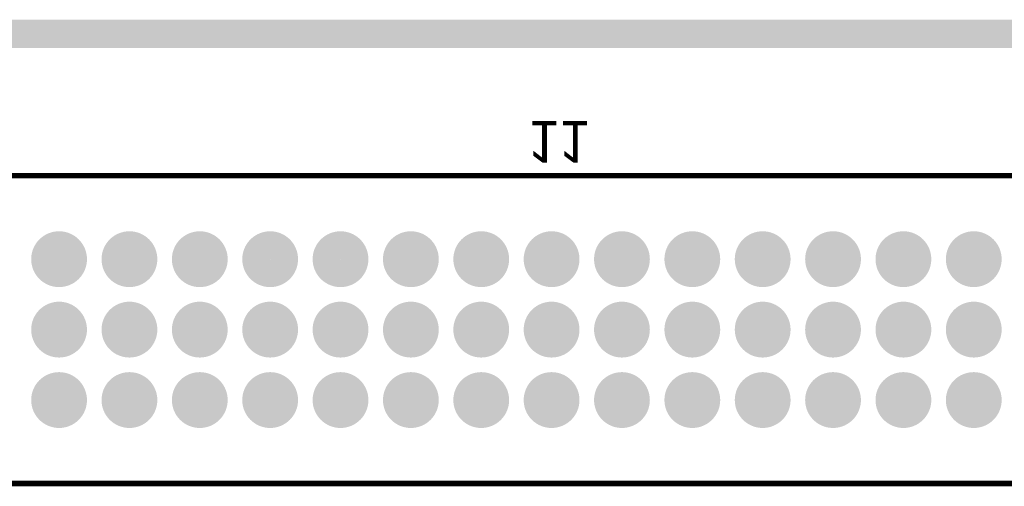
# Model space of a CAD drawing. Extents: x 0.98 to 6.77, y 0.98 to 2.52.
# Tile 4 of 7: x 3.43 to 4.83, y 1.86 to 2.52. Entities that reach past the tile are written whole.
import ezdxf

# ---------------------------------------------------------------- set-up
doc = ezdxf.new("R2010")
doc.units = 0
doc.layers.get('0').update_dxf_attribs({"linetype": 'CONTINUOUS'})
for name, color, linetype in [('BOTTOMLAYER', 5, 'CONTINUOUS'), ('BOTTOMOVERLAY', 54, 'CONTINUOUS'), ('BOTTOMSOLDER', 6, 'CONTINUOUS'), ('INTERNALPLANE1', 76, 'CONTINUOUS'), ('INTERNALPLANE2', 16, 'CONTINUOUS'), ('INTERNALPLANE3', 216, 'CONTINUOUS'), ('INTERNALPLANE4', 136, 'CONTINUOUS'), ('MULTILAYER', 9, 'CONTINUOUS'), ('PADHOLE', 156, 'CONTINUOUS'), ('TOPLAYER', 1, 'CONTINUOUS'), ('TOPSOLDER', 216, 'CONTINUOUS')]:
    doc.layers.add(name, color=color, linetype=linetype)

# ---------------------------------------------------------------- blocks, each defined once
blk = doc.blocks.new('EURO2_54_2V96_B_22')
at = {"layer": 'BOTTOMLAYER', "const_width": 0.0325}
for points in [[(-1.2662, 0.1, 1), (-1.2338, 0.1, 1)], [(-1.1662, 0.1, 1), (-1.1338, 0.1, 1)], [(-1.0662, 0.1, 1), (-1.0338, 0.1, 1)], [(-0.9662, 0.1, 1), (-0.9338, 0.1, 1)], [(-0.8662, 0.1, 1), (-0.8338, 0.1, 1)], [(-0.7662, 0.1, 1), (-0.7338, 0.1, 1)], [(-0.6662, 0.1, 1), (-0.6338, 0.1, 1)], [(-0.5662, 0.1, 1), (-0.5338, 0.1, 1)], [(-0.4662, 0.1, 1), (-0.4338, 0.1, 1)], [(-0.3662, 0.1, 1), (-0.3338, 0.1, 1)], [(-0.2662, 0.1, 1), (-0.2338, 0.1, 1)], [(-0.1662, 0.1, 1), (-0.1338, 0.1, 1)], [(-0.0662, 0.1, 1), (-0.0338, 0.1, 1)], [(0.0338, 0.1, 1), (0.0662, 0.1, 1)], [(-1.2662, 0, 1), (-1.2338, 0, 1)], [(-1.1662, 0, 1), (-1.1338, 0, 1)], [(-1.0662, 0, 1), (-1.0338, 0, 1)], [(-0.9662, 0, 1), (-0.9338, 0, 1)], [(-0.8662, 0, 1), (-0.8338, 0, 1)], [(-0.7662, 0, 1), (-0.7338, 0, 1)], [(-0.6662, 0, 1), (-0.6338, 0, 1)], [(-0.5662, 0, 1), (-0.5338, 0, 1)], [(-0.4662, 0, 1), (-0.4338, 0, 1)], [(-0.3662, 0, 1), (-0.3338, 0, 1)], [(-0.2662, 0, 1), (-0.2338, 0, 1)], [(-0.1662, 0, 1), (-0.1338, 0, 1)], [(-0.0662, 0, 1), (-0.0338, 0, 1)], [(0.0338, 0, 1), (0.0662, 0, 1)], [(-1.2662, -0.1, 1), (-1.2338, -0.1, 1)], [(-1.1662, -0.1, 1), (-1.1338, -0.1, 1)], [(-1.0662, -0.1, 1), (-1.0338, -0.1, 1)], [(-0.9662, -0.1, 1), (-0.9338, -0.1, 1)], [(-0.8662, -0.1, 1), (-0.8338, -0.1, 1)], [(-0.7662, -0.1, 1), (-0.7338, -0.1, 1)], [(-0.6662, -0.1, 1), (-0.6338, -0.1, 1)], [(-0.5662, -0.1, 1), (-0.5338, -0.1, 1)], [(-0.4662, -0.1, 1), (-0.4338, -0.1, 1)], [(-0.3662, -0.1, 1), (-0.3338, -0.1, 1)], [(-0.2662, -0.1, 1), (-0.2338, -0.1, 1)], [(-0.1662, -0.1, 1), (-0.1338, -0.1, 1)], [(-0.0662, -0.1, 1), (-0.0338, -0.1, 1)], [(0.0338, -0.1, 1), (0.0662, -0.1, 1)]]:
    blk.add_lwpolyline(points, format="xyb", close=True, dxfattribs=at)
at = {"layer": 'BOTTOMOVERLAY', "const_width": 0.00787}
for points in [[(-1.8701, 0.2185), (1.8701, 0.2185)], [(-1.8701, -0.2185), (1.8701, -0.2185)]]:
    blk.add_lwpolyline(points, dxfattribs=at)
at = {"layer": 'BOTTOMSOLDER', "const_width": 0.0365}
for points in [[(-1.2682, 0.1, 1), (-1.2318, 0.1, 1)], [(-1.1682, 0.1, 1), (-1.1318, 0.1, 1)], [(-1.0682, 0.1, 1), (-1.0318, 0.1, 1)], [(-0.9682, 0.1, 1), (-0.9318, 0.1, 1)], [(-0.8682, 0.1, 1), (-0.8318, 0.1, 1)], [(-0.7682, 0.1, 1), (-0.7318, 0.1, 1)], [(-0.6682, 0.1, 1), (-0.6318, 0.1, 1)], [(-0.5682, 0.1, 1), (-0.5318, 0.1, 1)], [(-0.4682, 0.1, 1), (-0.4318, 0.1, 1)], [(-0.3682, 0.1, 1), (-0.3318, 0.1, 1)], [(-0.2682, 0.1, 1), (-0.2318, 0.1, 1)], [(-0.1682, 0.1, 1), (-0.1318, 0.1, 1)], [(-0.0682, 0.1, 1), (-0.0318, 0.1, 1)], [(0.0318, 0.1, 1), (0.0682, 0.1, 1)], [(-1.2682, 0, 1), (-1.2318, 0, 1)], [(-1.1682, 0, 1), (-1.1318, 0, 1)], [(-1.0682, 0, 1), (-1.0318, 0, 1)], [(-0.9682, 0, 1), (-0.9318, 0, 1)], [(-0.8682, 0, 1), (-0.8318, 0, 1)], [(-0.7682, 0, 1), (-0.7318, 0, 1)], [(-0.6682, 0, 1), (-0.6318, 0, 1)], [(-0.5682, 0, 1), (-0.5318, 0, 1)], [(-0.4682, 0, 1), (-0.4318, 0, 1)], [(-0.3682, 0, 1), (-0.3318, 0, 1)], [(-0.2682, 0, 1), (-0.2318, 0, 1)], [(-0.1682, 0, 1), (-0.1318, 0, 1)], [(-0.0682, 0, 1), (-0.0318, 0, 1)], [(0.0318, 0, 1), (0.0682, 0, 1)], [(-1.2682, -0.1, 1), (-1.2318, -0.1, 1)], [(-1.1682, -0.1, 1), (-1.1318, -0.1, 1)], [(-1.0682, -0.1, 1), (-1.0318, -0.1, 1)], [(-0.9682, -0.1, 1), (-0.9318, -0.1, 1)], [(-0.8682, -0.1, 1), (-0.8318, -0.1, 1)], [(-0.7682, -0.1, 1), (-0.7318, -0.1, 1)], [(-0.6682, -0.1, 1), (-0.6318, -0.1, 1)], [(-0.5682, -0.1, 1), (-0.5318, -0.1, 1)], [(-0.4682, -0.1, 1), (-0.4318, -0.1, 1)], [(-0.3682, -0.1, 1), (-0.3318, -0.1, 1)], [(-0.2682, -0.1, 1), (-0.2318, -0.1, 1)], [(-0.1682, -0.1, 1), (-0.1318, -0.1, 1)], [(-0.0682, -0.1, 1), (-0.0318, -0.1, 1)], [(0.0318, -0.1, 1), (0.0682, -0.1, 1)]]:
    blk.add_lwpolyline(points, format="xyb", close=True, dxfattribs=at)
at = {"layer": 'INTERNALPLANE1', "const_width": 0.0397}
for points in [[(-1.2698, 0.1, 1), (-1.2302, 0.1, 1)], [(-1.1698, 0.1, 1), (-1.1302, 0.1, 1)], [(-1.0698, 0.1, 1), (-1.0302, 0.1, 1)], [(-0.9698, 0.1, 1), (-0.9302, 0.1, 1)], [(-0.8698, 0.1, 1), (-0.8302, 0.1, 1)], [(-0.7698, 0.1, 1), (-0.7302, 0.1, 1)], [(-0.6698, 0.1, 1), (-0.6302, 0.1, 1)], [(-0.5698, 0.1, 1), (-0.5302, 0.1, 1)], [(-0.4698, 0.1, 1), (-0.4302, 0.1, 1)], [(-0.3698, 0.1, 1), (-0.3302, 0.1, 1)], [(-0.2698, 0.1, 1), (-0.2302, 0.1, 1)], [(-0.1698, 0.1, 1), (-0.1302, 0.1, 1)], [(-0.0698, 0.1, 1), (-0.0302, 0.1, 1)], [(0.0302, 0.1, 1), (0.0698, 0.1, 1)], [(-1.2698, 0, 1), (-1.2302, 0, 1)], [(-1.1698, 0, 1), (-1.1302, 0, 1)], [(-1.0698, 0, 1), (-1.0302, 0, 1)], [(-0.9698, 0, 1), (-0.9302, 0, 1)], [(-0.8698, 0, 1), (-0.8302, 0, 1)], [(-0.7698, 0, 1), (-0.7302, 0, 1)], [(-0.6698, 0, 1), (-0.6302, 0, 1)], [(-0.5698, 0, 1), (-0.5302, 0, 1)], [(-0.4698, 0, 1), (-0.4302, 0, 1)], [(-0.3698, 0, 1), (-0.3302, 0, 1)], [(-0.2698, 0, 1), (-0.2302, 0, 1)], [(-0.1698, 0, 1), (-0.1302, 0, 1)], [(-0.0698, 0, 1), (-0.0302, 0, 1)], [(0.0302, 0, 1), (0.0698, 0, 1)], [(-1.2698, -0.1, 1), (-1.2302, -0.1, 1)], [(-1.1698, -0.1, 1), (-1.1302, -0.1, 1)], [(-1.0698, -0.1, 1), (-1.0302, -0.1, 1)], [(-0.9698, -0.1, 1), (-0.9302, -0.1, 1)], [(-0.8698, -0.1, 1), (-0.8302, -0.1, 1)], [(-0.7698, -0.1, 1), (-0.7302, -0.1, 1)], [(-0.6698, -0.1, 1), (-0.6302, -0.1, 1)], [(-0.5698, -0.1, 1), (-0.5302, -0.1, 1)], [(-0.4698, -0.1, 1), (-0.4302, -0.1, 1)], [(-0.3698, -0.1, 1), (-0.3302, -0.1, 1)], [(-0.2698, -0.1, 1), (-0.2302, -0.1, 1)], [(-0.1698, -0.1, 1), (-0.1302, -0.1, 1)], [(-0.0698, -0.1, 1), (-0.0302, -0.1, 1)], [(0.0302, -0.1, 1), (0.0698, -0.1, 1)]]:
    blk.add_lwpolyline(points, format="xyb", close=True, dxfattribs=at)
at = {"layer": 'INTERNALPLANE2', "const_width": 0.0397}
for points in [[(-1.2698, 0.1, 1), (-1.2302, 0.1, 1)], [(-1.1698, 0.1, 1), (-1.1302, 0.1, 1)], [(-1.0698, 0.1, 1), (-1.0302, 0.1, 1)], [(-0.9698, 0.1, 1), (-0.9302, 0.1, 1)], [(-0.8698, 0.1, 1), (-0.8302, 0.1, 1)], [(-0.7698, 0.1, 1), (-0.7302, 0.1, 1)], [(-0.6698, 0.1, 1), (-0.6302, 0.1, 1)], [(-0.5698, 0.1, 1), (-0.5302, 0.1, 1)], [(-0.4698, 0.1, 1), (-0.4302, 0.1, 1)], [(-0.3698, 0.1, 1), (-0.3302, 0.1, 1)], [(-0.2698, 0.1, 1), (-0.2302, 0.1, 1)], [(-0.1698, 0.1, 1), (-0.1302, 0.1, 1)], [(-0.0698, 0.1, 1), (-0.0302, 0.1, 1)], [(0.0302, 0.1, 1), (0.0698, 0.1, 1)], [(-1.2698, 0, 1), (-1.2302, 0, 1)], [(-1.1698, 0, 1), (-1.1302, 0, 1)], [(-1.0698, 0, 1), (-1.0302, 0, 1)], [(-0.9698, 0, 1), (-0.9302, 0, 1)], [(-0.8698, 0, 1), (-0.8302, 0, 1)], [(-0.7698, 0, 1), (-0.7302, 0, 1)], [(-0.6698, 0, 1), (-0.6302, 0, 1)], [(-0.5698, 0, 1), (-0.5302, 0, 1)], [(-0.4698, 0, 1), (-0.4302, 0, 1)], [(-0.3698, 0, 1), (-0.3302, 0, 1)], [(-0.2698, 0, 1), (-0.2302, 0, 1)], [(-0.1698, 0, 1), (-0.1302, 0, 1)], [(-0.0698, 0, 1), (-0.0302, 0, 1)], [(0.0302, 0, 1), (0.0698, 0, 1)], [(-1.2698, -0.1, 1), (-1.2302, -0.1, 1)], [(-1.1698, -0.1, 1), (-1.1302, -0.1, 1)], [(-1.0698, -0.1, 1), (-1.0302, -0.1, 1)], [(-0.9698, -0.1, 1), (-0.9302, -0.1, 1)], [(-0.8698, -0.1, 1), (-0.8302, -0.1, 1)], [(-0.7698, -0.1, 1), (-0.7302, -0.1, 1)], [(-0.6698, -0.1, 1), (-0.6302, -0.1, 1)], [(-0.5698, -0.1, 1), (-0.5302, -0.1, 1)], [(-0.4698, -0.1, 1), (-0.4302, -0.1, 1)], [(-0.3698, -0.1, 1), (-0.3302, -0.1, 1)], [(-0.2698, -0.1, 1), (-0.2302, -0.1, 1)], [(-0.1698, -0.1, 1), (-0.1302, -0.1, 1)], [(-0.0698, -0.1, 1), (-0.0302, -0.1, 1)], [(0.0302, -0.1, 1), (0.0698, -0.1, 1)]]:
    blk.add_lwpolyline(points, format="xyb", close=True, dxfattribs=at)
at = {"layer": 'INTERNALPLANE3', "const_width": 0.0397}
for points in [[(-1.2698, 0.1, 1), (-1.2302, 0.1, 1)], [(-1.1698, 0.1, 1), (-1.1302, 0.1, 1)], [(-1.0698, 0.1, 1), (-1.0302, 0.1, 1)], [(-0.9698, 0.1, 1), (-0.9302, 0.1, 1)], [(-0.8698, 0.1, 1), (-0.8302, 0.1, 1)], [(-0.7698, 0.1, 1), (-0.7302, 0.1, 1)], [(-0.6698, 0.1, 1), (-0.6302, 0.1, 1)], [(-0.5698, 0.1, 1), (-0.5302, 0.1, 1)], [(-0.4698, 0.1, 1), (-0.4302, 0.1, 1)], [(-0.3698, 0.1, 1), (-0.3302, 0.1, 1)], [(-0.2698, 0.1, 1), (-0.2302, 0.1, 1)], [(-0.1698, 0.1, 1), (-0.1302, 0.1, 1)], [(-0.0698, 0.1, 1), (-0.0302, 0.1, 1)], [(0.0302, 0.1, 1), (0.0698, 0.1, 1)], [(-1.2698, 0, 1), (-1.2302, 0, 1)], [(-1.1698, 0, 1), (-1.1302, 0, 1)], [(-1.0698, 0, 1), (-1.0302, 0, 1)], [(-0.9698, 0, 1), (-0.9302, 0, 1)], [(-0.8698, 0, 1), (-0.8302, 0, 1)], [(-0.7698, 0, 1), (-0.7302, 0, 1)], [(-0.6698, 0, 1), (-0.6302, 0, 1)], [(-0.5698, 0, 1), (-0.5302, 0, 1)], [(-0.4698, 0, 1), (-0.4302, 0, 1)], [(-0.3698, 0, 1), (-0.3302, 0, 1)], [(-0.2698, 0, 1), (-0.2302, 0, 1)], [(-0.1698, 0, 1), (-0.1302, 0, 1)], [(-0.0698, 0, 1), (-0.0302, 0, 1)], [(0.0302, 0, 1), (0.0698, 0, 1)], [(-1.2698, -0.1, 1), (-1.2302, -0.1, 1)], [(-1.1698, -0.1, 1), (-1.1302, -0.1, 1)], [(-1.0698, -0.1, 1), (-1.0302, -0.1, 1)], [(-0.9698, -0.1, 1), (-0.9302, -0.1, 1)], [(-0.8698, -0.1, 1), (-0.8302, -0.1, 1)], [(-0.7698, -0.1, 1), (-0.7302, -0.1, 1)], [(-0.6698, -0.1, 1), (-0.6302, -0.1, 1)], [(-0.5698, -0.1, 1), (-0.5302, -0.1, 1)], [(-0.4698, -0.1, 1), (-0.4302, -0.1, 1)], [(-0.3698, -0.1, 1), (-0.3302, -0.1, 1)], [(-0.2698, -0.1, 1), (-0.2302, -0.1, 1)], [(-0.1698, -0.1, 1), (-0.1302, -0.1, 1)], [(-0.0698, -0.1, 1), (-0.0302, -0.1, 1)], [(0.0302, -0.1, 1), (0.0698, -0.1, 1)]]:
    blk.add_lwpolyline(points, format="xyb", close=True, dxfattribs=at)
at = {"layer": 'INTERNALPLANE4', "const_width": 0.0397}
for points in [[(-1.2698, 0.1, 1), (-1.2302, 0.1, 1)], [(-1.1698, 0.1, 1), (-1.1302, 0.1, 1)], [(-1.0698, 0.1, 1), (-1.0302, 0.1, 1)], [(-0.9698, 0.1, 1), (-0.9302, 0.1, 1)], [(-0.8698, 0.1, 1), (-0.8302, 0.1, 1)], [(-0.7698, 0.1, 1), (-0.7302, 0.1, 1)], [(-0.6698, 0.1, 1), (-0.6302, 0.1, 1)], [(-0.5698, 0.1, 1), (-0.5302, 0.1, 1)], [(-0.4698, 0.1, 1), (-0.4302, 0.1, 1)], [(-0.3698, 0.1, 1), (-0.3302, 0.1, 1)], [(-0.2698, 0.1, 1), (-0.2302, 0.1, 1)], [(-0.1698, 0.1, 1), (-0.1302, 0.1, 1)], [(-0.0698, 0.1, 1), (-0.0302, 0.1, 1)], [(0.0302, 0.1, 1), (0.0698, 0.1, 1)], [(-1.2698, 0, 1), (-1.2302, 0, 1)], [(-1.1698, 0, 1), (-1.1302, 0, 1)], [(-1.0698, 0, 1), (-1.0302, 0, 1)], [(-0.9698, 0, 1), (-0.9302, 0, 1)], [(-0.8698, 0, 1), (-0.8302, 0, 1)], [(-0.7698, 0, 1), (-0.7302, 0, 1)], [(-0.6698, 0, 1), (-0.6302, 0, 1)], [(-0.5698, 0, 1), (-0.5302, 0, 1)], [(-0.4698, 0, 1), (-0.4302, 0, 1)], [(-0.3698, 0, 1), (-0.3302, 0, 1)], [(-0.2698, 0, 1), (-0.2302, 0, 1)], [(-0.1698, 0, 1), (-0.1302, 0, 1)], [(-0.0698, 0, 1), (-0.0302, 0, 1)], [(0.0302, 0, 1), (0.0698, 0, 1)], [(-1.2698, -0.1, 1), (-1.2302, -0.1, 1)], [(-1.1698, -0.1, 1), (-1.1302, -0.1, 1)], [(-1.0698, -0.1, 1), (-1.0302, -0.1, 1)], [(-0.9698, -0.1, 1), (-0.9302, -0.1, 1)], [(-0.8698, -0.1, 1), (-0.8302, -0.1, 1)], [(-0.7698, -0.1, 1), (-0.7302, -0.1, 1)], [(-0.6698, -0.1, 1), (-0.6302, -0.1, 1)], [(-0.5698, -0.1, 1), (-0.5302, -0.1, 1)], [(-0.4698, -0.1, 1), (-0.4302, -0.1, 1)], [(-0.3698, -0.1, 1), (-0.3302, -0.1, 1)], [(-0.2698, -0.1, 1), (-0.2302, -0.1, 1)], [(-0.1698, -0.1, 1), (-0.1302, -0.1, 1)], [(-0.0698, -0.1, 1), (-0.0302, -0.1, 1)], [(0.0302, -0.1, 1), (0.0698, -0.1, 1)]]:
    blk.add_lwpolyline(points, format="xyb", close=True, dxfattribs=at)
at = {"layer": 'MULTILAYER', "const_width": 0.0325}
for points in [[(-1.2662, 0.1, 1), (-1.2338, 0.1, 1)], [(-1.1662, 0.1, 1), (-1.1338, 0.1, 1)], [(-1.0662, 0.1, 1), (-1.0338, 0.1, 1)], [(-0.9662, 0.1, 1), (-0.9338, 0.1, 1)], [(-0.8662, 0.1, 1), (-0.8338, 0.1, 1)], [(-0.7662, 0.1, 1), (-0.7338, 0.1, 1)], [(-0.6662, 0.1, 1), (-0.6338, 0.1, 1)], [(-0.5662, 0.1, 1), (-0.5338, 0.1, 1)], [(-0.4662, 0.1, 1), (-0.4338, 0.1, 1)], [(-0.3662, 0.1, 1), (-0.3338, 0.1, 1)], [(-0.2662, 0.1, 1), (-0.2338, 0.1, 1)], [(-0.1662, 0.1, 1), (-0.1338, 0.1, 1)], [(-0.0662, 0.1, 1), (-0.0338, 0.1, 1)], [(0.0338, 0.1, 1), (0.0662, 0.1, 1)], [(-1.2662, 0, 1), (-1.2338, 0, 1)], [(-1.1662, 0, 1), (-1.1338, 0, 1)], [(-1.0662, 0, 1), (-1.0338, 0, 1)], [(-0.9662, 0, 1), (-0.9338, 0, 1)], [(-0.8662, 0, 1), (-0.8338, 0, 1)], [(-0.7662, 0, 1), (-0.7338, 0, 1)], [(-0.6662, 0, 1), (-0.6338, 0, 1)], [(-0.5662, 0, 1), (-0.5338, 0, 1)], [(-0.4662, 0, 1), (-0.4338, 0, 1)], [(-0.3662, 0, 1), (-0.3338, 0, 1)], [(-0.2662, 0, 1), (-0.2338, 0, 1)], [(-0.1662, 0, 1), (-0.1338, 0, 1)], [(-0.0662, 0, 1), (-0.0338, 0, 1)], [(0.0338, 0, 1), (0.0662, 0, 1)], [(-1.2662, -0.1, 1), (-1.2338, -0.1, 1)], [(-1.1662, -0.1, 1), (-1.1338, -0.1, 1)], [(-1.0662, -0.1, 1), (-1.0338, -0.1, 1)], [(-0.9662, -0.1, 1), (-0.9338, -0.1, 1)], [(-0.8662, -0.1, 1), (-0.8338, -0.1, 1)], [(-0.7662, -0.1, 1), (-0.7338, -0.1, 1)], [(-0.6662, -0.1, 1), (-0.6338, -0.1, 1)], [(-0.5662, -0.1, 1), (-0.5338, -0.1, 1)], [(-0.4662, -0.1, 1), (-0.4338, -0.1, 1)], [(-0.3662, -0.1, 1), (-0.3338, -0.1, 1)], [(-0.2662, -0.1, 1), (-0.2338, -0.1, 1)], [(-0.1662, -0.1, 1), (-0.1338, -0.1, 1)], [(-0.0662, -0.1, 1), (-0.0338, -0.1, 1)], [(0.0338, -0.1, 1), (0.0662, -0.1, 1)]]:
    blk.add_lwpolyline(points, format="xyb", close=True, dxfattribs=at)
at = {"layer": 'PADHOLE', "const_width": 0.0197}
for points in [[(-1.2598, 0.1, 1), (-1.2402, 0.1, 1)], [(-1.1598, 0.1, 1), (-1.1402, 0.1, 1)], [(-1.0598, 0.1, 1), (-1.0402, 0.1, 1)], [(-0.9598, 0.1, 1), (-0.9402, 0.1, 1)], [(-0.8598, 0.1, 1), (-0.8402, 0.1, 1)], [(-0.7598, 0.1, 1), (-0.7402, 0.1, 1)], [(-0.6598, 0.1, 1), (-0.6402, 0.1, 1)], [(-0.5598, 0.1, 1), (-0.5402, 0.1, 1)], [(-0.4598, 0.1, 1), (-0.4402, 0.1, 1)], [(-0.3598, 0.1, 1), (-0.3402, 0.1, 1)], [(-0.2598, 0.1, 1), (-0.2402, 0.1, 1)], [(-0.1598, 0.1, 1), (-0.1402, 0.1, 1)], [(-0.0598, 0.1, 1), (-0.0402, 0.1, 1)], [(0.0402, 0.1, 1), (0.0598, 0.1, 1)], [(-1.2598, 0, 1), (-1.2402, 0, 1)], [(-1.1598, 0, 1), (-1.1402, 0, 1)], [(-1.0598, 0, 1), (-1.0402, 0, 1)], [(-0.9598, 0, 1), (-0.9402, 0, 1)], [(-0.8598, 0, 1), (-0.8402, 0, 1)], [(-0.7598, 0, 1), (-0.7402, 0, 1)], [(-0.6598, 0, 1), (-0.6402, 0, 1)], [(-0.5598, 0, 1), (-0.5402, 0, 1)], [(-0.4598, 0, 1), (-0.4402, 0, 1)], [(-0.3598, 0, 1), (-0.3402, 0, 1)], [(-0.2598, 0, 1), (-0.2402, 0, 1)], [(-0.1598, 0, 1), (-0.1402, 0, 1)], [(-0.0598, 0, 1), (-0.0402, 0, 1)], [(0.0402, 0, 1), (0.0598, 0, 1)], [(-1.2598, -0.1, 1), (-1.2402, -0.1, 1)], [(-1.1598, -0.1, 1), (-1.1402, -0.1, 1)], [(-1.0598, -0.1, 1), (-1.0402, -0.1, 1)], [(-0.9598, -0.1, 1), (-0.9402, -0.1, 1)], [(-0.8598, -0.1, 1), (-0.8402, -0.1, 1)], [(-0.7598, -0.1, 1), (-0.7402, -0.1, 1)], [(-0.6598, -0.1, 1), (-0.6402, -0.1, 1)], [(-0.5598, -0.1, 1), (-0.5402, -0.1, 1)], [(-0.4598, -0.1, 1), (-0.4402, -0.1, 1)], [(-0.3598, -0.1, 1), (-0.3402, -0.1, 1)], [(-0.2598, -0.1, 1), (-0.2402, -0.1, 1)], [(-0.1598, -0.1, 1), (-0.1402, -0.1, 1)], [(-0.0598, -0.1, 1), (-0.0402, -0.1, 1)], [(0.0402, -0.1, 1), (0.0598, -0.1, 1)]]:
    blk.add_lwpolyline(points, format="xyb", close=True, dxfattribs=at)
at = {"layer": 'TOPLAYER', "const_width": 0.0325}
for points in [[(-1.2662, 0.1, 1), (-1.2338, 0.1, 1)], [(-1.1662, 0.1, 1), (-1.1338, 0.1, 1)], [(-1.0662, 0.1, 1), (-1.0338, 0.1, 1)], [(-0.9662, 0.1, 1), (-0.9338, 0.1, 1)], [(-0.8662, 0.1, 1), (-0.8338, 0.1, 1)], [(-0.7662, 0.1, 1), (-0.7338, 0.1, 1)], [(-0.6662, 0.1, 1), (-0.6338, 0.1, 1)], [(-0.5662, 0.1, 1), (-0.5338, 0.1, 1)], [(-0.4662, 0.1, 1), (-0.4338, 0.1, 1)], [(-0.3662, 0.1, 1), (-0.3338, 0.1, 1)], [(-0.2662, 0.1, 1), (-0.2338, 0.1, 1)], [(-0.1662, 0.1, 1), (-0.1338, 0.1, 1)], [(-0.0662, 0.1, 1), (-0.0338, 0.1, 1)], [(0.0338, 0.1, 1), (0.0662, 0.1, 1)], [(-1.2662, 0, 1), (-1.2338, 0, 1)], [(-1.1662, 0, 1), (-1.1338, 0, 1)], [(-1.0662, 0, 1), (-1.0338, 0, 1)], [(-0.9662, 0, 1), (-0.9338, 0, 1)], [(-0.8662, 0, 1), (-0.8338, 0, 1)], [(-0.7662, 0, 1), (-0.7338, 0, 1)], [(-0.6662, 0, 1), (-0.6338, 0, 1)], [(-0.5662, 0, 1), (-0.5338, 0, 1)], [(-0.4662, 0, 1), (-0.4338, 0, 1)], [(-0.3662, 0, 1), (-0.3338, 0, 1)], [(-0.2662, 0, 1), (-0.2338, 0, 1)], [(-0.1662, 0, 1), (-0.1338, 0, 1)], [(-0.0662, 0, 1), (-0.0338, 0, 1)], [(0.0338, 0, 1), (0.0662, 0, 1)], [(-1.2662, -0.1, 1), (-1.2338, -0.1, 1)], [(-1.1662, -0.1, 1), (-1.1338, -0.1, 1)], [(-1.0662, -0.1, 1), (-1.0338, -0.1, 1)], [(-0.9662, -0.1, 1), (-0.9338, -0.1, 1)], [(-0.8662, -0.1, 1), (-0.8338, -0.1, 1)], [(-0.7662, -0.1, 1), (-0.7338, -0.1, 1)], [(-0.6662, -0.1, 1), (-0.6338, -0.1, 1)], [(-0.5662, -0.1, 1), (-0.5338, -0.1, 1)], [(-0.4662, -0.1, 1), (-0.4338, -0.1, 1)], [(-0.3662, -0.1, 1), (-0.3338, -0.1, 1)], [(-0.2662, -0.1, 1), (-0.2338, -0.1, 1)], [(-0.1662, -0.1, 1), (-0.1338, -0.1, 1)], [(-0.0662, -0.1, 1), (-0.0338, -0.1, 1)], [(0.0338, -0.1, 1), (0.0662, -0.1, 1)]]:
    blk.add_lwpolyline(points, format="xyb", close=True, dxfattribs=at)
at = {"layer": 'TOPSOLDER', "const_width": 0.0365}
for points in [[(-1.2682, 0.1, 1), (-1.2318, 0.1, 1)], [(-1.1682, 0.1, 1), (-1.1318, 0.1, 1)], [(-1.0682, 0.1, 1), (-1.0318, 0.1, 1)], [(-0.9682, 0.1, 1), (-0.9318, 0.1, 1)], [(-0.8682, 0.1, 1), (-0.8318, 0.1, 1)], [(-0.7682, 0.1, 1), (-0.7318, 0.1, 1)], [(-0.6682, 0.1, 1), (-0.6318, 0.1, 1)], [(-0.5682, 0.1, 1), (-0.5318, 0.1, 1)], [(-0.4682, 0.1, 1), (-0.4318, 0.1, 1)], [(-0.3682, 0.1, 1), (-0.3318, 0.1, 1)], [(-0.2682, 0.1, 1), (-0.2318, 0.1, 1)], [(-0.1682, 0.1, 1), (-0.1318, 0.1, 1)], [(-0.0682, 0.1, 1), (-0.0318, 0.1, 1)], [(0.0318, 0.1, 1), (0.0682, 0.1, 1)], [(-1.2682, 0, 1), (-1.2318, 0, 1)], [(-1.1682, 0, 1), (-1.1318, 0, 1)], [(-1.0682, 0, 1), (-1.0318, 0, 1)], [(-0.9682, 0, 1), (-0.9318, 0, 1)], [(-0.8682, 0, 1), (-0.8318, 0, 1)], [(-0.7682, 0, 1), (-0.7318, 0, 1)], [(-0.6682, 0, 1), (-0.6318, 0, 1)], [(-0.5682, 0, 1), (-0.5318, 0, 1)], [(-0.4682, 0, 1), (-0.4318, 0, 1)], [(-0.3682, 0, 1), (-0.3318, 0, 1)], [(-0.2682, 0, 1), (-0.2318, 0, 1)], [(-0.1682, 0, 1), (-0.1318, 0, 1)], [(-0.0682, 0, 1), (-0.0318, 0, 1)], [(0.0318, 0, 1), (0.0682, 0, 1)], [(-1.2682, -0.1, 1), (-1.2318, -0.1, 1)], [(-1.1682, -0.1, 1), (-1.1318, -0.1, 1)], [(-1.0682, -0.1, 1), (-1.0318, -0.1, 1)], [(-0.9682, -0.1, 1), (-0.9318, -0.1, 1)], [(-0.8682, -0.1, 1), (-0.8318, -0.1, 1)], [(-0.7682, -0.1, 1), (-0.7318, -0.1, 1)], [(-0.6682, -0.1, 1), (-0.6318, -0.1, 1)], [(-0.5682, -0.1, 1), (-0.5318, -0.1, 1)], [(-0.4682, -0.1, 1), (-0.4318, -0.1, 1)], [(-0.3682, -0.1, 1), (-0.3318, -0.1, 1)], [(-0.2682, -0.1, 1), (-0.2318, -0.1, 1)], [(-0.1682, -0.1, 1), (-0.1318, -0.1, 1)], [(-0.0682, -0.1, 1), (-0.0318, -0.1, 1)], [(0.0318, -0.1, 1), (0.0682, -0.1, 1)]]:
    blk.add_lwpolyline(points, format="xyb", close=True, dxfattribs=at)
at = {"layer": 'BOTTOMOVERLAY', "text_generation_flag": 2}
blk.add_text('11', height=0.05906, rotation=180, dxfattribs=at).set_placement((-0.5835, 0.2963))

msp = doc.modelspace()

# ---------------------------------------------------------------- linework, layer by layer
at = {"layer": 'INTERNALPLANE1', "const_width": 0.04}
msp.add_lwpolyline([(1, 2.5), (6.75, 2.5)], dxfattribs=at)
at = {"layer": 'INTERNALPLANE2', "const_width": 0.04}
msp.add_lwpolyline([(1, 2.5), (6.75, 2.5)], dxfattribs=at)
at = {"layer": 'INTERNALPLANE3', "const_width": 0.04}
msp.add_lwpolyline([(1, 2.5), (6.75, 2.5)], dxfattribs=at)
at = {"layer": 'INTERNALPLANE4', "const_width": 0.04}
msp.add_lwpolyline([(1, 2.5), (6.75, 2.5)], dxfattribs=at)

# ---------------------------------------------------------------- block references
at = {"rotation": 360}
msp.add_blockref('EURO2_54_2V96_B_22', (4.735, 2.08), dxfattribs=at)

doc.saveas('drawing.dxf')
